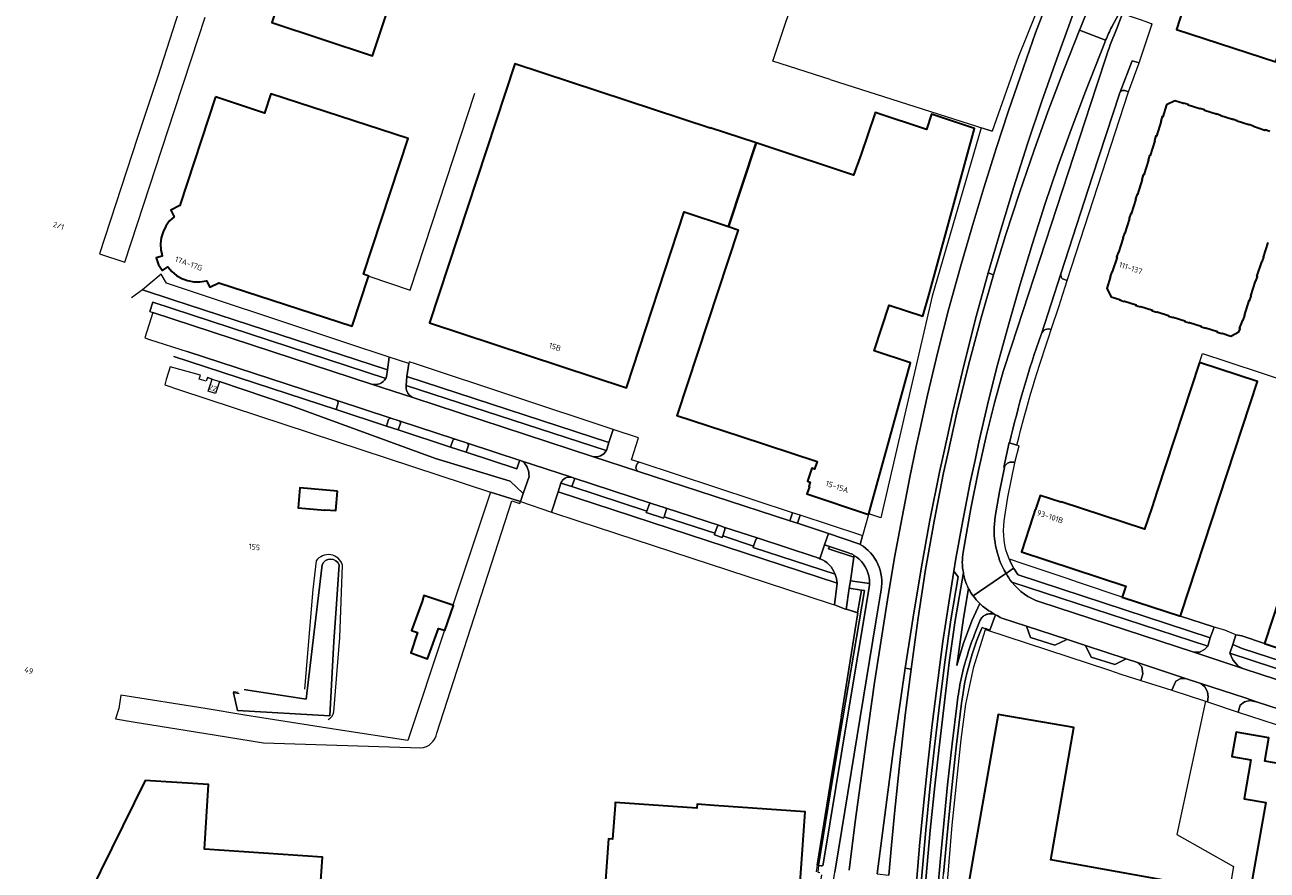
# Model space of a CAD drawing. Extents: x 150256 to 156914, y 461459 to 469481.
# Tile 99 of 256: x 152803 to 153107, y 464185 to 464392. Entities that reach past the tile are written whole.
import ezdxf
from ezdxf.enums import TextEntityAlignment as Align

# ---------------------------------------------------------------- set-up
doc = ezdxf.new("R2010")
doc.units = 0
doc.header["$LTSCALE"] = 0.75
for name, color, linetype, lineweight in [('B-RO-GR-BEPLANTING_CULTUUR_BODEMBEDEKKER-GV', 251, 'CONTINUOUS', 18), ('B-RO-GR-BEPLANTING_CULTUUR_BOSPLANTSOEN-GV', 251, 'CONTINUOUS', 18), ('B-RO-GR-BEPLANTING_CULTUUR_VASTE PLANTENVAK-GV', 251, 'CONTINUOUS', 18), ('B-RO-GR-GROENVOORZIENING-GV', 251, 'CONTINUOUS', 18), ('B-RO-GR-HAAG-GV', 251, 'CONTINUOUS', 13), ('B-RO-IE-TERREINAFSCHEIDING_KUNSTMATIG_HEKWERK-G', 251, 'IE-TERREINAFSCHEIDING-KUNSTMATIG', 18), ('B-RO-OG-BEBOUWING-GV', 6, 'CONTINUOUS', 35), ('B-RO-OG-BEBOUWING-T18', 1, 'CONTINUOUS', 18), ('B-RO-OG-TERREIN_CULTUURSCHEIDING-GV', 251, 'CONTINUOUS', 18), ('B-RO-OG-WATER_SLOOT-GV', 251, 'CONTINUOUS', 18), ('B-RO-VH-VERHARDING_ASFALT-GV', 251, 'CONTINUOUS', 18), ('B-RO-VH-VERHARDING_BETONSTRAATSTEEN-GV', 251, 'CONTINUOUS', 18), ('B-RO-VH-VERHARDING_TEGEL-GV', 251, 'CONTINUOUS', 18)]:
    doc.layers.add(name, color=color, linetype=linetype, lineweight=lineweight)
doc.styles.add('NLCS-ISO-M200-T18', font='NLCS-ISO.ttf', dxfattribs={"height": 360})
doc.linetypes.add('IE-TERREINAFSCHEIDING-KUNSTMATIG', pattern='A,4,[82,NLCS.SHX,S=0.75,R=90,X=0,Y=0],4,-2', length=10)

msp = doc.modelspace()

# ---------------------------------------------------------------- linework, layer by layer
at = {"layer": 'B-RO-GR-BEPLANTING_CULTUUR_BODEMBEDEKKER-GV'}
for points in [[(153093.945, 464244.258), (153093.794, 464244.307), (153085.698, 464246.913), (153071.469, 464251.598), (153060.964, 464255.095), (153057.71, 464256.2), (153047.199, 464259.767), (153043.848, 464260.904), (153043.76, 464260.934)], [(153088.971, 464238.115), (153090.323, 464238.08), (153091.587, 464238.76), (153092.363, 464239.581), (153044.448, 464255.226)], [(153045.951, 464257.015), (153092.997, 464241.593), (153093.945, 464244.258)], [(153051.263, 464250.407), (153088.971, 464238.115)], [(153040.461, 464247.259), (153039.034, 464243.497), (153037.994, 464243.895), (153037.99, 464243.847), (153037.974, 464243.621), (153068.32, 464233.675), (153071.109, 464232.762), (153075.993, 464231.206), (153076.511, 464232.822), (153076.274, 464234.521), (153075.219, 464235.539), (153072.426, 464236.461), (153069.626, 464235.119), (153063.819, 464236.895), (153062.504, 464239.739), (153057.823, 464241.285)], [(153057.823, 464241.285), (153057.703, 464241.156), (153054.93, 464239.818), (153049.034, 464241.697), (153047.995, 464244.463), (153042, 464246.428)], [(153027.595, 464168.808), (153029.85, 464195.753), (153031.996, 464216.752), (153033.149, 464225.365), (153035.154, 464234.524), (153037.974, 464243.621), (153037.99, 464243.847), (153037.144, 464244.129), (153037.019, 464243.854), (153036.432, 464242.463), (153035.775, 464240.769), (153035.268, 464239.347), (153034.708, 464237.623), (153034.366, 464236.463), (153034.126, 464235.587), (153033.508, 464233.178), (153033.215, 464231.938), (153032.886, 464230.378), (153032.49, 464228.178), (153032.255, 464226.6), (153032.134, 464225.649), (153030.838, 464214.883), (153029.739, 464204.985), (153028.738, 464195.05), (153027.71, 464183.839)]]:
    msp.add_lwpolyline(points, dxfattribs=at)
for points in [[(153043.76, 464260.934, 0.0350236), (153044.88, 464258.653)], [(153044.88, 464258.653, 0.0262193), (153045.951, 464257.015)], [(153044.448, 464255.226, 0.1450977), (153051.263, 464250.407)], [(153042, 464246.428, -0.0135531), (153040.461, 464247.259)]]:
    msp.add_lwpolyline(points, format="xyb", dxfattribs=at)
for points in [[(153106.273, 464240.262), (153100.736, 464242.109), (153099.269, 464242.385), (153098.517, 464239.973), (153100.802, 464239.02), (153120.41, 464232.63), (153121.352, 464232.395), (153122.196, 464234.952), (153122.122, 464234.977), (153120.506, 464235.514)], [(153100.95, 464234.144), (153117.453, 464228.735), (153117.553, 464228.86), (153118.542, 464229.075), (153119.821, 464229.646), (153120.586, 464230.244), (153119.165, 464230.871), (153097.819, 464237.823), (153098.489, 464236.192), (153099.794, 464234.714)], [(153091.834, 464226.072), (153092.289, 464225.925), (153092.511, 464227.133), (153092.314, 464228.436), (153091.682, 464229.582), (153090.722, 464230.457), (153086.948, 464231.69), (153085.778, 464231.693), (153084.571, 464231.004), (153083.58, 464228.779)], [(153161.813, 464207.16), (153159.199, 464206.034), (153153.154, 464207.773), (153151.872, 464210.414), (153143.45, 464213.17), (153140.749, 464211.961), (153135.139, 464213.62), (153134.067, 464216.24), (153125.179, 464219.149), (153122.537, 464217.808), (153116.61, 464219.704), (153115.406, 464222.347), (153104.562, 464225.896), (153102.783, 464226.303), (153101.4, 464225.908), (153100.334, 464225.117), (153099.839, 464223.437), (153120.954, 464216.541), (153146.697, 464208.056), (153170.692, 464200.227), (153170.853, 464201.965), (153169.651, 464204.596)]]:
    msp.add_lwpolyline(points, close=True, dxfattribs=at)
at = {"layer": 'B-RO-GR-BEPLANTING_CULTUUR_BOSPLANTSOEN-GV'}
msp.add_lwpolyline([(152841.006, 464302.288), (152916.816, 464277.273), (152924.217, 464274.992), (152924.218, 464274.992), (152924.883, 464276.974), (152921.68, 464279.964), (152903.359, 464285.513), (152867.866, 464298.492), (152850.517, 464304.367), (152850.117, 464303.159), (152849.54, 464301.414), (152847.768, 464302), (152848.347, 464303.746), (152848.751, 464304.964), (152847.565, 464305.366), (152847.26, 464304.414), (152845.546, 464304.962), (152845.851, 464305.915), (152838.47, 464307.931), (152837.501, 464304.832), (152837.138, 464303.564)], close=True, dxfattribs=at)
for points in [[(152916.816, 464277.273), (152907.61, 464249.573), (152907.78, 464249.515), (152905.691, 464243.422), (152905.578, 464243.46), (152896.606, 464216.468), (152879.566, 464219.12), (152856.715, 464222.709), (152847.023, 464224.321), (152847.016, 464224.32), (152826.358, 464227.621), (152825.933, 464224.335), (152825.089, 464221.793), (152829.409, 464221.088), (152849.262, 464217.846), (152855.766, 464216.784), (152861.29, 464215.915), (152899.763, 464214.668)], [(152903.706, 464218.311), (152922.095, 464275.183), (152924.06, 464274.524), (152924.218, 464274.992), (152924.217, 464274.992), (152916.816, 464277.273)]]:
    msp.add_lwpolyline(points, dxfattribs=at)
msp.add_lwpolyline([(152899.763, 464214.668, 0.3487971), (152903.706, 464218.311)], format="xyb", dxfattribs=at)
at = {"layer": 'B-RO-GR-BEPLANTING_CULTUUR_VASTE PLANTENVAK-GV'}
msp.add_lwpolyline([(152831.697, 464326.829), (152839.149, 464324.396), (152891.614, 464307.188), (152892.062, 464310.317), (152881.715, 464313.714), (152876.539, 464315.506), (152837.553, 464328.405), (152836.259, 464330.658)], close=True, dxfattribs=at)
at = {"layer": 'B-RO-GR-GROENVOORZIENING-GV'}
for points in [[(153110.264, 464476.346), (153108.611, 464472.926), (153084.914, 464421.166), (153075.067, 464402.651), (153068.903, 464391.176)], [(153070.099, 464390.773), (153071.539, 464394.478), (153082.517, 464413.704), (153109.622, 464472.933), (153110.809, 464474.573)], [(153067.171, 464387.376), (153062.437, 464375.401), (153058.973, 464366.086), (153055.724, 464357.075), (153052.522, 464347.682), (153049.476, 464338.121), (153046.462, 464328.16), (153043.67, 464318.516), (153040.965, 464308.426), (153038.751, 464299.701), (153036.373, 464289.517), (153035.425, 464285.142), (153034.242, 464279.68), (153032.291, 464269.425), (153030.674, 464260.511), (153030.258, 464257.966), (153031.27, 464256.564), (153029.48, 464246.021), (153028.035, 464235.696), (153026.583, 464223.825), (153025.519, 464214.933), (153024.477, 464205.506), (153023.351, 464194.535), (153022.322, 464182.516)], [(153032.498, 464262.573), (153034.442, 464273.258), (153036.295, 464282.551), (153038.248, 464291.347), (153040.172, 464299.147), (153042.343, 464306.824), (153044.316, 464313.005), (153065.152, 464376.66), (153067.671, 464384.345)], [(153017.132, 464106.73), (153017.668, 464113.716), (153022.562, 464172.43), (153023.418, 464182.422), (153024.446, 464194.432), (153025.571, 464205.389), (153026.612, 464214.807), (153029.126, 464235.553), (153030.567, 464245.853), (153032.57, 464257.648)]]:
    msp.add_lwpolyline(points, dxfattribs=at)
for points in [[(153068.903, 464391.176, 0.0247444), (153067.399, 464387.947)], [(153067.671, 464384.345, -0.0183278), (153070.099, 464390.773)], [(153067.399, 464387.947, 0.0066451), (153067.171, 464387.376)], [(153032.57, 464257.648, -0.0869058), (153032.498, 464262.573)]]:
    msp.add_lwpolyline(points, format="xyb", dxfattribs=at)
at = {"layer": 'B-RO-GR-HAAG-GV'}
for points in [[(153110.264, 464476.346), (153108.611, 464472.926), (153084.914, 464421.166), (153075.067, 464402.651), (153068.903, 464391.176)], [(153070.099, 464390.773), (153071.539, 464394.478), (153082.517, 464413.704), (153109.622, 464472.933), (153110.809, 464474.573)], [(153067.171, 464387.376), (153062.437, 464375.401), (153058.973, 464366.086), (153055.724, 464357.075), (153052.522, 464347.682), (153049.476, 464338.121), (153046.462, 464328.16), (153043.67, 464318.516), (153040.965, 464308.426), (153038.751, 464299.701), (153036.373, 464289.517), (153035.425, 464285.142), (153034.242, 464279.68), (153032.291, 464269.425), (153030.674, 464260.511), (153030.258, 464257.966), (153031.27, 464256.564), (153029.48, 464246.021), (153028.035, 464235.696), (153026.583, 464223.825), (153025.519, 464214.933), (153024.477, 464205.506), (153023.351, 464194.535), (153022.322, 464182.516)], [(153032.498, 464262.573), (153034.442, 464273.258), (153036.295, 464282.551), (153038.248, 464291.347), (153040.172, 464299.147), (153042.343, 464306.824), (153044.316, 464313.005), (153065.152, 464376.66), (153067.671, 464384.345)], [(153017.132, 464106.73), (153017.668, 464113.716), (153022.562, 464172.43), (153023.418, 464182.422), (153024.446, 464194.432), (153025.571, 464205.389), (153026.612, 464214.807), (153029.126, 464235.553), (153030.567, 464245.853), (153032.57, 464257.648)]]:
    msp.add_lwpolyline(points, dxfattribs=at)
for points in [[(153068.903, 464391.176, 0.0247444), (153067.399, 464387.947)], [(153067.671, 464384.345, -0.0183278), (153070.099, 464390.773)], [(153067.399, 464387.947, 0.0066451), (153067.171, 464387.376)], [(153032.57, 464257.648, -0.0869058), (153032.498, 464262.573)]]:
    msp.add_lwpolyline(points, format="xyb", dxfattribs=at)
at = {"layer": 'B-RO-IE-TERREINAFSCHEIDING_KUNSTMATIG_HEKWERK-G'}
for points in [[(152985.968, 464382.813), (152992.774, 464403.357), (152992.478, 464403.46)], [(153000, 464378.318), (152985.968, 464382.813)], [(153000, 464378.318), (153039.626, 464365.626)], [(152887.046, 464330.191), (152897.212, 464326.701), (152913.045, 464374.916)], [(153090.331, 464309.055), (153091.061, 464311.249)], [(153091.061, 464311.249), (153097.093, 464309.25)], [(153097.093, 464309.25), (153106.182, 464306.238)], [(153106.182, 464306.238), (153138.33, 464295.585)], [(152841.006, 464302.288), (152916.816, 464277.273)], [(152916.816, 464277.273), (152924.217, 464274.992)], [(152924.218, 464274.992), (152931.808, 464272.398)], [(152938.252, 464270.224), (152984.333, 464255.168)], [(152984.333, 464255.168), (153000, 464250.011)], [(153000, 464250.011), (153001.023, 464249.665)], [(153003.864, 464248.59), (153001.023, 464249.665)], [(153002.671, 464222.19), (153006.772, 464247.752), (153004.009, 464248.613), (153003.864, 464248.59)], [(153085.698, 464246.913), (153093.794, 464244.307)], [(153037.974, 464243.621), (153068.32, 464233.675)], [(153099.269, 464242.385), (153100.736, 464242.109), (153106.273, 464240.262)], [(153068.32, 464233.675), (153071.109, 464232.762)], [(153071.109, 464232.762), (153075.993, 464231.206)], [(153091.834, 464226.072), (153084.791, 464193.489), (153098.687, 464185.634), (153082.584, 464090.38)], [(153000, 464205.689), (153002.637, 464221.981)], [(152996.809, 464185.989), (153000, 464205.689)], [(152996.809, 464185.989), (152996.526, 464184.309)]]:
    msp.add_lwpolyline(points, dxfattribs=at)
at = {"layer": 'B-RO-OG-BEBOUWING-GV'}
for points in [[(153109.198, 464451.469), (153092.765, 464415.355), (153084.699, 464390.522), (153109.004, 464382.594), (153112.086, 464392.111), (153145.535, 464381.216), (153162.718, 464434.064)], [(152864.683, 464409.699), (152866.913, 464408.959), (152868.697, 464408.368), (152867.18, 464403.793), (152863.353, 464392.25), (152888.008, 464384.076), (152902.923, 464428.812), (152874.247, 464438.373), (152872.848, 464434.153), (152868.321, 464435.657), (152867.044, 464427.071), (152870.106, 464426.056)], [(152975.075, 464342.33), (152981.865, 464362.817), (152970.613, 464366.474), (152970.581, 464366.378), (152922.772, 464382.132), (152901.888, 464318.754), (152950.145, 464302.853), (152964.209, 464345.907)], [(152849.54, 464374.025), (152840.797, 464347.435), (152838.599, 464346.304), (152839.406, 464344.712), (152838.251, 464343.585), (152837.365, 464342.362), (152836.705, 464341.01), (152836.28, 464339.562), (152836.101, 464338.057), (152836.181, 464336.546), (152836.387, 464335.635), (152836.512, 464335.084), (152835.038, 464334.606), (152835.569, 464332.933), (152836.592, 464331.533), (152837.864, 464332.445), (152838.85, 464331.304), (152840.018, 464330.35), (152841.326, 464329.595), (152842.739, 464329.08), (152844.225, 464328.808), (152845.735, 464328.794), (152847.314, 464329.049), (152848.148, 464327.457), (152850.342, 464328.555), (152883.016, 464317.906), (152886.915, 464329.791), (152887.046, 464330.191), (152885.742, 464330.61), (152896.664, 464363.865), (152863.071, 464374.808), (152861.519, 464370.086)], [(152977.99, 464290.954), (152996.773, 464284.765), (152996.172, 464282.934), (152995.45, 464283.171), (152994.393, 464279.95), (152995.115, 464279.713), (152994.762, 464278.644), (152994.888, 464278.603), (152994.293, 464276.873), (153009.346, 464271.789), (153009.4, 464271.985), (153009.892, 464273.763), (153013.896, 464288.228), (153019.623, 464308.923), (153010.732, 464311.87), (153014.436, 464323.059), (153022.679, 464320.327), (153024.201, 464325.785), (153035.289, 464366.299), (153024.777, 464369.778), (153023.529, 464366.053), (153010.995, 464370.184), (153010.911, 464369.927), (153009.18, 464364.819), (153007.557, 464360.035), (153005.719, 464354.846), (152984.342, 464362.012), (152981.865, 464362.817), (152975.075, 464342.33), (152977.496, 464341.533), (152962.5, 464296.201), (152962.457, 464296.073)], [(153085.698, 464246.913), (153085.893, 464247.505), (153104.55, 464304.377), (153090.331, 464309.055), (153079.988, 464277.486), (153078.695, 464273.482), (153076.93, 464268.18), (153056.483, 464274.893), (153056.447, 464274.812), (153051.399, 464276.424), (153050.252, 464273.012), (153050.167, 464273.029), (153049.637, 464271.453), (153046.765, 464262.687), (153072.347, 464254.291), (153071.469, 464251.598)], [(153106.429, 464240.737), (153106.273, 464240.262), (153120.506, 464235.514), (153139.396, 464292.96), (153125.142, 464297.639)], [(152879.402, 464277.529), (152870.226, 464278.335), (152869.794, 464273.425), (152876.278, 464272.855), (152876.29, 464272.989), (152878.982, 464272.753)], [(152907.61, 464249.573), (152900.539, 464251.998), (152900.125, 464250.504), (152897.556, 464243.424), (152898.988, 464242.937), (152897.339, 464237.91), (152901.42, 464236.45), (152904.151, 464243.936), (152905.578, 464243.46), (152905.691, 464243.422), (152907.78, 464249.515)], [(152912.641, 464164.851), (152913.159, 464172.622), (152874.835, 464175.311), (152875.721, 464187.94), (152846.821, 464189.879), (152847.823, 464205.701), (152832.362, 464206.68), (152818.711, 464179.016), (152823.292, 464178.704), (152818.263, 464104.661), (152818.261, 464104.633), (152908.225, 464098.625)], [(152947.321, 464200.612), (152946.717, 464192.363), (152945.732, 464192.424), (152940.695, 464122.211), (152945.737, 464121.813), (152945.434, 464116.946), (152965.282, 464115.483), (152965.182, 464113.929), (152979.106, 464112.945), (152980.585, 464112.841), (152981.041, 464119.334), (152982.547, 464119.227), (152984.674, 464149.152), (152988.166, 464148.903), (152989.938, 464173.831), (152992.042, 464173.681), (152993.844, 464199.027), (152971.599, 464200.608), (152967.411, 464200.906), (152967.334, 464199.921), (152947.373, 464201.323)]]:
    msp.add_lwpolyline(points, close=True, dxfattribs=at)
for points in [[(153107.561, 464365.597), (153106.424, 464365.968), (153106.387, 464365.854), (153103.544, 464366.794), (153103.581, 464366.908), (153102.437, 464367.278), (153102.4, 464367.164), (153099.558, 464368.1), (153099.595, 464368.214), (153098.45, 464368.589), (153098.413, 464368.475), (153095.56, 464369.413), (153095.597, 464369.527), (153094.459, 464369.894), (153094.422, 464369.78), (153091.564, 464370.723), (153091.601, 464370.837), (153090.454, 464371.209), (153090.417, 464371.095), (153087.579, 464372.031), (153087.616, 464372.145), (153086.48, 464372.508), (153086.448, 464372.415), (153084.328, 464373.097), (153082.307, 464372.074), (153081.358, 464369.2), (153081.259, 464369.229), (153080.89, 464368.102), (153081.004, 464368.064), (153079.825, 464364.453), (153079.711, 464364.49), (153079.337, 464363.345), (153079.452, 464363.308), (153078.281, 464359.692), (153078.167, 464359.73), (153077.789, 464358.583), (153077.903, 464358.545), (153076.727, 464354.939), (153076.613, 464354.977), (153076.235, 464353.835), (153076.349, 464353.797), (153075.189, 464350.184), (153075.075, 464350.222), (153074.69, 464349.08), (153074.804, 464349.042), (153073.632, 464345.424), (153073.518, 464345.462), (153073.141, 464344.325), (153073.255, 464344.287), (153072.086, 464340.677), (153071.972, 464340.715), (153071.598, 464339.575), (153071.712, 464339.537), (153070.544, 464335.931), (153070.43, 464335.968), (153070.065, 464334.832), (153070.18, 464334.795), (153068.997, 464331.182), (153068.896, 464331.215), (153068.53, 464330.075), (153068.623, 464330.041), (153067.709, 464327.153), (153068.736, 464325.132), (153070.843, 464324.428), (153070.81, 464324.335), (153071.961, 464323.954), (153071.998, 464324.068), (153074.843, 464323.122), (153074.806, 464323.008), (153075.948, 464322.634), (153075.985, 464322.748), (153078.824, 464321.809), (153078.787, 464321.695), (153079.926, 464321.327), (153079.963, 464321.441), (153082.79, 464320.506), (153082.753, 464320.392), (153083.895, 464320.021), (153083.932, 464320.135), (153086.778, 464319.199), (153086.74, 464319.085), (153087.882, 464318.707), (153087.92, 464318.821), (153090.771, 464317.885), (153090.734, 464317.771), (153091.88, 464317.396), (153091.917, 464317.511), (153094.749, 464316.578), (153094.712, 464316.464), (153095.862, 464316.087), (153095.9, 464316.201), (153098.012, 464315.505), (153100.027, 464316.533), (153100.278, 464317.269), (153100.164, 464317.307), (153100.968, 464319.42), (153101.082, 464319.382), (153101.457, 464320.516), (153101.343, 464320.554), (153102.521, 464324.163), (153102.635, 464324.126), (153103.01, 464325.273), (153102.896, 464325.31), (153104.064, 464328.93), (153104.178, 464328.893), (153104.546, 464330.039), (153104.432, 464330.077), (153105.623, 464333.678), (153105.737, 464333.64), (153106.103, 464334.785), (153105.989, 464334.822), (153107.156, 464338.437)], [(153077.259, 464096.497), (153078.301, 464102.423), (153077.647, 464102.576), (153077.893, 464104.455), (153079.882, 464104.137), (153090.853, 464166.017), (153091.309, 464168.587), (153082.575, 464170.134), (153082.119, 464167.565), (153081.102, 464161.823), (153079.103, 464162.175), (153082.496, 464182.098), (153053.955, 464187.237), (153059.599, 464219.637), (153041.068, 464222.865), (153035.225, 464189.32), (153031.509, 464167.988), (153037.514, 464166.954), (153035.646, 464156.297), (153035.099, 464156.51), (153030.941, 464133.309), (153031.616, 464133.219), (153031.4, 464131.633), (153030.451, 464131.762)], [(153155.732, 464109.26), (153171.139, 464196.776), (153171.689, 464199.902), (153171.693, 464199.923), (153171.545, 464199.949), (153118.595, 464209.271), (153106.332, 464211.43), (153107.325, 464217.128), (153099.3, 464218.527), (153098.266, 464212.593), (153102.926, 464211.781), (153101.314, 464202.196), (153106.565, 464201.281), (153096.664, 464145.041)]]:
    msp.add_lwpolyline(points, dxfattribs=at)
at = {"layer": 'B-RO-OG-TERREIN_CULTUURSCHEIDING-GV'}
for points in [[(153083.943, 464481.876), (153085.334, 464481.5), (153083.953, 464477.222), (153082.417, 464472.884), (153081.065, 464473.344), (153073.259, 464450.538), (153066.64, 464434.842), (153062.208, 464424.11), (153046.069, 464383.904), (153039.626, 464365.626), (153036.96, 464366.48), (153024.899, 464325.252), (153012.355, 464271.021), (153009.4, 464271.985), (153009.346, 464271.789), (153007.913, 464266.612), (153007.321, 464264.474)], [(153004.662, 464184.717), (153006.133, 464196.541), (153009.425, 464220.828), (153010.849, 464230.701), (153014.04, 464250.932), (153015.756, 464261.291), (153017.581, 464271.134), (153019.466, 464280.915), (153021.053, 464288.457), (153021.731, 464291.68), (153023.785, 464300.985), (153026.328, 464311.607), (153028.955, 464321.899), (153031.84, 464332.405), (153034.614, 464342.003), (153037.574, 464351.82), (153040.665, 464361.619), (153043.546, 464370.396), (153046.531, 464379.131), (153050.243, 464389.718), (153051.835, 464393.939)], [(152891.2, 464305.101), (152834.223, 464323.821), (152833.458, 464321.513), (152834.22, 464321.263)], [(152834.22, 464321.263), (152887.76, 464303.738)], [(152839.367, 464310.504), (152879.058, 464297.489), (152879.547, 464299.173)], [(152923.831, 464284.664), (152923.309, 464282.96), (152910.882, 464287.047), (152907.082, 464288.272), (152894.264, 464292.496), (152891.409, 464293.439), (152879.058, 464297.489), (152839.367, 464310.504)], [(152879.31, 464299.69), (152842.6, 464311.68)], [(152847.565, 464305.366), (152848.751, 464304.964), (152850.517, 464304.367), (152867.866, 464298.492), (152903.359, 464285.513), (152921.68, 464279.964), (152924.883, 464276.974), (152926.276, 464281.132)], [(152896.196, 464303.421), (152896.23, 464302.59)], [(152945.18, 464287.453), (152896.196, 464303.421)], [(152898.106, 464300.358), (152941.854, 464286.036)], [(152891.926, 464295.105), (152891.409, 464293.439)], [(152894.497, 464294.74), (152892.5, 464295.381)], [(152891.409, 464293.439), (152894.264, 464292.496), (152894.791, 464294.163)], [(152907.612, 464289.949), (152907.082, 464288.272), (152910.882, 464287.047), (152911.447, 464288.755)], [(152911.219, 464289.259), (152908.168, 464290.261)], [(152952.602, 464283.948), (152952.48, 464283.56)], [(152953.11, 464282.333), (152990.114, 464270.282)], [(152990.114, 464270.282), (152990.77, 464272.252), (152953.257, 464284.604)], [(152934.102, 464279.485), (152936.782, 464278.629), (152937.355, 464280.217)], [(152937.08, 464280.798), (152936.674, 464280.93)], [(152955.666, 464274.261), (152955.103, 464272.662), (152954.973, 464272.294), (152959.194, 464270.894), (152959.324, 464271.266), (152959.879, 464272.855)], [(152959.592, 464273.438), (152956.228, 464274.542)], [(152992.628, 464271.621), (152991.976, 464269.668), (152999.543, 464267.19), (153006.982, 464264.665)], [(153007.321, 464264.474), (153007.913, 464266.612), (153007.499, 464266.748), (152992.628, 464271.621)], [(152971.782, 464267.228), (152971.654, 464266.84), (152973.573, 464266.211), (152973.691, 464266.573), (152974.191, 464268.122)], [(152972.292, 464268.78), (152971.782, 464267.228)], [(152973.927, 464268.727), (152972.863, 464269.084)], [(152981.777, 464265.689), (152981.244, 464264.092), (152981.137, 464263.769), (153001.165, 464257.197)], [(152996.209, 464261.446), (152982.344, 464265.982)], [(153030.258, 464257.966), (153028.982, 464250.167), (153027.572, 464240.712), (153024.971, 464220.426), (153023.771, 464210.031), (153022.778, 464200.59), (153021.836, 464190.656), (153021.164, 464182.699), (153018.471, 464150.785), (153015.417, 464113.778), (153014.589, 464102.971)], [(153016.384, 464106.786), (153019.15, 464144.916), (153021.466, 464172.523), (153022.322, 464182.516), (153023.351, 464194.535), (153024.477, 464205.506), (153025.519, 464214.933), (153026.583, 464223.825), (153028.035, 464235.696), (153029.48, 464246.021), (153031.27, 464256.564), (153030.258, 464257.966)], [(153012.452, 464253.29), (153012.321, 464252.4), (153011.17, 464245.499), (153001.301, 464185.236), (153001.138, 464184.239)]]:
    msp.add_lwpolyline(points, dxfattribs=at)
for points in [[(153038.649, 464330.932), (153039.984, 464330.48), (153042.918, 464340.079), (153046.285, 464350.549), (153049.874, 464360.993), (153053.26, 464370.401), (153057.186, 464380.691), (153060.994, 464390.41), (153061.206, 464390.95), (153065.348, 464401.173), (153074.525, 464427.989), (153073.192, 464428.545), (153071.493, 464424.45), (153063.219, 464404.017), (153059.226, 464393.738), (153058.377, 464391.417), (153055.436, 464383.379), (153051.799, 464372.98), (153048.307, 464362.53), (153044.962, 464352.026), (153041.737, 464341.514)], [(152896.849, 464308.745), (152896.39, 464305.56), (152945.85, 464289.473), (152946.869, 464292.606), (152898.486, 464308.657), (152896.911, 464309.18)], [(153001.023, 464249.665), (153001.667, 464254.99), (152933.407, 464277.319), (152931.808, 464272.398), (152938.252, 464270.224), (152984.333, 464255.168), (153000, 464250.011)], [(153006.706, 464247.773), (153006.772, 464247.752), (153002.671, 464222.19), (153002.637, 464221.981), (153000, 464205.689), (152996.809, 464185.989), (152997.132, 464185.91), (152997.133, 464185.917), (153000, 464203.446), (153003.045, 464222.066), (153008.401, 464253.219), (153007.682, 464253.319)], [(153003.864, 464248.59), (153004.009, 464248.613), (153006.706, 464247.773), (153007.682, 464253.319), (153004.665, 464253.738)]]:
    msp.add_lwpolyline(points, close=True, dxfattribs=at)
for points in [[(152887.76, 464303.738, 0.3438228), (152891.2, 464305.101)], [(152896.23, 464302.59, 0.2799069), (152898.106, 464300.358)], [(152879.547, 464299.173, 0.3815523), (152879.31, 464299.69)], [(152892.5, 464295.381, 0.4002941), (152891.926, 464295.105)], [(152894.791, 464294.163, 0.3943256), (152894.497, 464294.74)], [(152908.168, 464290.261, 0.4128525), (152907.612, 464289.949)], [(152911.447, 464288.755, 0.3689412), (152911.219, 464289.259)], [(152941.854, 464286.036, 0.3532128), (152945.18, 464287.453)], [(152924.342, 464284.98, 0.4296127), (152923.831, 464284.664)], [(152925.069, 464284.514, 0.0963678), (152924.342, 464284.98)], [(152926.276, 464281.132, 0.1942192), (152925.069, 464284.514)], [(152952.48, 464283.56, 0.4095419), (152953.11, 464282.333)], [(152953.257, 464284.604, 0.2311208), (152952.602, 464283.948)], [(152936.674, 464280.93, 0.3885369), (152934.102, 464279.485)], [(152937.355, 464280.217, 0.4071348), (152937.08, 464280.798)], [(152956.228, 464274.542, 0.4071176), (152955.666, 464274.261)], [(152959.879, 464272.855, 0.413624), (152959.592, 464273.438)], [(152972.863, 464269.084, 0.4128408), (152972.292, 464268.78)], [(152974.191, 464268.122, 0.4103915), (152973.927, 464268.727)], [(152982.344, 464265.982, 0.4141476), (152981.777, 464265.689)], [(153006.982, 464264.665, -0.0105019), (153007.321, 464264.474)], [(153007.321, 464264.474, -0.3144152), (153012.452, 464253.29)], [(152997.485, 464260.996, 0.0280421), (152996.209, 464261.446)], [(153001.165, 464257.197, 0.2170059), (152997.485, 464260.996)]]:
    msp.add_lwpolyline(points, format="xyb", dxfattribs=at)
at = {"layer": 'B-RO-OG-WATER_SLOOT-GV'}
for points in [[(152880.664, 464259.405, 0.6183612), (152874.17, 464260.463)], [(152875.629, 464259.525, -0.6576723), (152879.824, 464259.47)], [(152879.824, 464259.47, 0.6576723), (152875.629, 464259.525)], [(152877.123, 464221.606, 0.213819), (152878.551, 464223.484)]]:
    msp.add_lwpolyline(points, format="xyb", dxfattribs=at)
for points in [[(152879.824, 464259.47), (152879.141, 464249.951), (152878.549, 464240.751), (152877.566, 464222.508), (152854.959, 464223.857), (152853.985, 464228.168), (152854.041, 464228.477), (152855.094, 464228.286)], [(152855.336, 464227.923), (152853.985, 464228.168), (152854.959, 464223.857), (152877.566, 464222.508), (152878.549, 464240.751), (152879.141, 464249.951), (152879.824, 464259.47)], [(152875.629, 464259.525), (152874.525, 464249.919), (152871.773, 464226.631), (152856.997, 464228.853), (152856.55, 464228.865)], [(152856.997, 464228.853), (152871.773, 464226.631), (152874.525, 464249.919), (152875.629, 464259.525)], [(152874.17, 464260.463), (152873.341, 464253.417), (152871.303, 464229.067)], [(152878.551, 464223.484), (152879.951, 464241.731), (152880.664, 464259.405)]]:
    msp.add_lwpolyline(points, dxfattribs=at)
at = {"layer": 'B-RO-VH-VERHARDING_ASFALT-GV'}
for points in [[(153058.377, 464391.417), (153059.226, 464393.738), (153063.219, 464404.017), (153071.493, 464424.45), (153073.192, 464428.545), (153079.613, 464443.849), (153089.494, 464466.849), (153096.252, 464482.321), (153089.151, 464485.422)], [(153068.903, 464391.176), (153075.067, 464402.651), (153084.914, 464421.166), (153108.611, 464472.926), (153110.264, 464476.346), (153098.689, 464482.713), (153098.129, 464481.485), (153077.07, 464435.276), (153076.693, 464434.323), (153074.525, 464427.989), (153065.348, 464401.173), (153061.206, 464390.95), (153060.994, 464390.41), (153067.399, 464387.947)], [(152840.614, 464395.031), (152835.319, 464378.803), (152830.474, 464364.071), (152821.175, 464335.597), (152827.384, 464333.575), (152839.484, 464370.673), (152843.645, 464383.374), (152846.991, 464393.584)], [(153051.835, 464393.939), (153050.243, 464389.718), (153046.531, 464379.131), (153043.546, 464370.396), (153040.665, 464361.619), (153037.574, 464351.82), (153034.614, 464342.003), (153031.84, 464332.405), (153028.955, 464321.899), (153026.328, 464311.607), (153023.785, 464300.985), (153021.731, 464291.68), (153021.053, 464288.457), (153019.466, 464280.915), (153017.581, 464271.134), (153015.756, 464261.291), (153014.04, 464250.932), (153010.849, 464230.701), (153009.425, 464220.828), (153006.133, 464196.541), (153004.662, 464184.717)], [(153070.838, 464375.016), (153073.913, 464382.897), (153075.632, 464382.343), (153078.743, 464391.949), (153078.533, 464391.968), (153077.53, 464392.341), (153075.659, 464392.965), (153073.472, 464393.752), (153071.539, 464394.478), (153070.099, 464390.773)], [(153011.508, 464183.879), (153012.827, 464194.459), (153015.49, 464214.462), (153018.367, 464234.188), (153020.297, 464246.678), (153022.25, 464258.536), (153024.393, 464270.415), (153026.736, 464282.141), (153027.778, 464286.904), (153029.968, 464296.92), (153032.731, 464308.608), (153035.697, 464320.288), (153038.649, 464330.932), (153041.737, 464341.514), (153044.962, 464352.026), (153048.307, 464362.53), (153051.799, 464372.98), (153055.436, 464383.379), (153058.377, 464391.417)], [(153067.399, 464387.947), (153060.994, 464390.41), (153057.186, 464380.691), (153053.26, 464370.401), (153049.874, 464360.993), (153046.285, 464350.549), (153042.918, 464340.079), (153039.984, 464330.48), (153036.924, 464319.92), (153033.791, 464308.341), (153030.967, 464296.677), (153028.77, 464286.674), (153027.749, 464282.022), (153025.429, 464270.209), (153023.327, 464258.344), (153021.484, 464246.518), (153019.764, 464233.975), (153018.343, 464222.716), (153016.998, 464211.06), (153015.771, 464199.39), (153014.98, 464190.88), (153014.349, 464183.531)], [(153021.164, 464182.699), (153021.836, 464190.656), (153022.778, 464200.59), (153023.771, 464210.031), (153024.971, 464220.426), (153027.572, 464240.712), (153028.982, 464250.167), (153030.258, 464257.966), (153030.674, 464260.511), (153032.291, 464269.425), (153034.242, 464279.68), (153035.425, 464285.142), (153036.373, 464289.517), (153038.751, 464299.701), (153040.965, 464308.426), (153043.67, 464318.516), (153046.462, 464328.16), (153049.476, 464338.121), (153052.522, 464347.682), (153055.724, 464357.075), (153058.973, 464366.086), (153062.437, 464375.401), (153067.171, 464387.376)], [(153067.671, 464384.345), (153065.152, 464376.66), (153044.316, 464313.005), (153042.343, 464306.824), (153040.172, 464299.147), (153038.248, 464291.347), (153036.295, 464282.551), (153034.442, 464273.258), (153032.498, 464262.573)], [(153051.611, 464315.852), (153051.678, 464316.06), (153056.442, 464330.726), (153064.202, 464354.646), (153070.767, 464374.819), (153070.799, 464374.917)], [(152999.543, 464267.19), (152991.976, 464269.668), (152990.114, 464270.282), (152953.11, 464282.333), (152941.854, 464286.036), (152898.106, 464300.358), (152887.76, 464303.738), (152834.22, 464321.263), (152832.223, 464315.072), (152833.429, 464314.628), (152842.6, 464311.68), (152879.31, 464299.69), (152892.5, 464295.381), (152894.497, 464294.74), (152908.168, 464290.261), (152911.219, 464289.259), (152924.342, 464284.98), (152936.674, 464280.93), (152937.08, 464280.798), (152956.228, 464274.542), (152959.592, 464273.438), (152972.863, 464269.084), (152973.927, 464268.727), (152982.344, 464265.982), (152996.209, 464261.446)], [(153042.619, 464283.343), (153042.504, 464283.383), (153043.801, 464289.404), (153043.897, 464289.374)], [(153040.378, 464271.31), (153041.397, 464277.345), (153042.619, 464283.343)], [(152997.485, 464260.996), (152998.605, 464264.368), (152999.543, 464267.19)], [(153035.014, 464251.862), (153042.966, 464257.329), (153043.01, 464257.36)], [(153043.01, 464257.36), (153042.966, 464257.329), (153035.014, 464251.862)], [(153033.775, 464253.816), (153033.806, 464253.756)], [(153036.532, 464250.102), (153036.624, 464250.014)], [(153239.79, 464181.648), (153241.821, 464187.986), (153236.317, 464189.78), (153221.591, 464194.58), (153218.887, 464195.502), (153212.637, 464197.636), (153202.725, 464200.829), (153178.058, 464208.915), (153178.054, 464208.911), (153176.356, 464209.454), (153175.871, 464209.709), (153172.606, 464210.654), (153167.099, 464212.338), (153163.237, 464213.693), (153161.718, 464214.225), (153160.998, 464214.461), (153139.871, 464221.34), (153136.686, 464222.365), (153136.21, 464222.587), (153117.453, 464228.735), (153100.95, 464234.144), (153088.971, 464238.115), (153051.263, 464250.407)], [(153040.254, 464247.381), (153040.461, 464247.259)], [(153042, 464246.428), (153047.995, 464244.463), (153057.823, 464241.285), (153062.504, 464239.739), (153072.426, 464236.461), (153075.219, 464235.539), (153086.948, 464231.69), (153090.722, 464230.457), (153101.503, 464226.897), (153104.562, 464225.896), (153115.406, 464222.347), (153125.179, 464219.149), (153134.067, 464216.24), (153143.45, 464213.17), (153151.872, 464210.414)]]:
    msp.add_lwpolyline(points, dxfattribs=at)
for points in [[(153067.399, 464387.947, -0.0247444), (153068.903, 464391.176)], [(153070.099, 464390.773, 0.0183278), (153067.671, 464384.345)], [(153067.171, 464387.376, -0.0066451), (153067.399, 464387.947)], [(153070.799, 464374.917, -0.0296768), (153070.838, 464375.016)], [(153043.897, 464289.374, -0.0287786), (153051.611, 464315.852)], [(153043.01, 464257.36, -0.1741873), (153040.378, 464271.31)], [(152996.209, 464261.446, -0.0280421), (152997.485, 464260.996)], [(153032.498, 464262.573, 0.0869058), (153032.57, 464257.648)], [(153032.57, 464257.648, 0.0884207), (153033.775, 464253.816)], [(153044.448, 464255.226, -0.0301803), (153043.01, 464257.36)], [(153051.263, 464250.407, -0.1450977), (153044.448, 464255.226)], [(153033.806, 464253.756, 0.0292833), (153034.348, 464252.817)], [(153034.348, 464252.817, 0.0166762), (153035.014, 464251.862)], [(153035.014, 464251.862, 0.0348128), (153036.532, 464250.102)], [(153036.624, 464250.014, 0.0221095), (153037.49, 464249.207)], [(153037.49, 464249.207, 0.026958), (153040.254, 464247.381)], [(153040.461, 464247.259, 0.0135531), (153042, 464246.428)]]:
    msp.add_lwpolyline(points, format="xyb", dxfattribs=at)
msp.add_lwpolyline([(153075.632, 464382.343), (153073.913, 464382.897), (153070.838, 464375.016), (153070.879, 464375.099), (153070.927, 464375.177), (153070.982, 464375.251), (153071.043, 464375.32), (153071.11, 464375.384), (153071.182, 464375.442), (153071.259, 464375.493), (153071.34, 464375.537), (153071.424, 464375.574), (153071.512, 464375.604), (153071.601, 464375.626), (153071.692, 464375.64), (153071.785, 464375.646), (153071.877, 464375.644), (153071.968, 464375.635), (153072.059, 464375.617), (153072.366, 464375.541), (153072.998, 464375.311)], close=True, dxfattribs=at)
at = {"layer": 'B-RO-VH-VERHARDING_BETONSTRAATSTEEN-GV'}
for points in [[(153027.778, 464286.904), (153026.736, 464282.141), (153024.393, 464270.415), (153022.25, 464258.536), (153020.297, 464246.678), (153018.367, 464234.188), (153019.764, 464233.975), (153021.484, 464246.518), (153023.327, 464258.344), (153025.429, 464270.209), (153027.749, 464282.022), (153028.77, 464286.674), (153030.967, 464296.677), (153033.791, 464308.341), (153036.924, 464319.92), (153039.984, 464330.48), (153038.649, 464330.932), (153035.697, 464320.288), (153032.731, 464308.608), (153029.968, 464296.92)], [(153045.207, 464284.507), (153046.193, 464288.624), (153045.666, 464288.798), (153043.897, 464289.374), (153043.801, 464289.404), (153042.504, 464283.383), (153042.619, 464283.343), (153042.675, 464283.492), (153042.743, 464283.636), (153042.823, 464283.774), (153042.914, 464283.905), (153043.016, 464284.027), (153043.127, 464284.141), (153043.248, 464284.245), (153043.377, 464284.339), (153043.513, 464284.421), (153043.656, 464284.492), (153043.804, 464284.551), (153043.957, 464284.597), (153044.113, 464284.63), (153044.271, 464284.65), (153044.43, 464284.657), (153044.589, 464284.651), (153044.747, 464284.631), (153044.903, 464284.598)], [(153047.995, 464244.463), (153049.034, 464241.697), (153054.93, 464239.818), (153057.703, 464241.156), (153057.823, 464241.285)], [(153092.363, 464239.581), (153091.587, 464238.76), (153090.323, 464238.08), (153088.971, 464238.115), (153100.95, 464234.144), (153099.794, 464234.714), (153098.489, 464236.192), (153097.819, 464237.823), (153098.517, 464239.973), (153099.269, 464242.385), (153096.592, 464243.48), (153093.945, 464244.258), (153092.997, 464241.593)], [(153062.504, 464239.739), (153063.819, 464236.895), (153069.626, 464235.119), (153072.426, 464236.461)], [(153011.508, 464183.879), (153014.349, 464183.531), (153014.98, 464190.88), (153015.771, 464199.39), (153016.998, 464211.06), (153018.343, 464222.716), (153019.764, 464233.975), (153018.367, 464234.188), (153015.49, 464214.462), (153012.827, 464194.459)], [(153083.58, 464228.779), (153084.571, 464231.004), (153085.778, 464231.693), (153086.948, 464231.69), (153075.219, 464235.539), (153076.274, 464234.521), (153076.511, 464232.822), (153075.993, 464231.206)], [(153092.289, 464225.925), (153099.839, 464223.437), (153100.334, 464225.117), (153101.4, 464225.908), (153102.783, 464226.303), (153104.562, 464225.896), (153101.503, 464226.897), (153090.722, 464230.457), (153091.682, 464229.582), (153092.314, 464228.436), (153092.511, 464227.133)]]:
    msp.add_lwpolyline(points, close=True, dxfattribs=at)
for points in [[(153056.442, 464330.726), (153051.678, 464316.06)], [(153054.073, 464317.088), (153054.084, 464317.121), (153056.017, 464322.903), (153056.459, 464324.227), (153057.983, 464329.07)], [(153057.983, 464329.07), (153056.874, 464329.499)], [(152896.23, 464302.59), (152896.196, 464303.421), (152896.39, 464305.56), (152896.849, 464308.745), (152892.062, 464310.317), (152891.614, 464307.188), (152891.432, 464305.593)], [(152887.76, 464303.738), (152898.106, 464300.358)], [(152879.547, 464299.173), (152879.058, 464297.489)], [(152879.058, 464297.489), (152891.409, 464293.439), (152891.926, 464295.105)], [(152892.5, 464295.381), (152879.31, 464299.69)], [(152908.168, 464290.261), (152894.497, 464294.74)], [(152894.791, 464294.163), (152894.264, 464292.496), (152907.082, 464288.272)], [(152953.257, 464284.604), (152951.357, 464285.229), (152953.038, 464290.56), (152946.869, 464292.606), (152945.85, 464289.473), (152945.408, 464288.015)], [(152907.082, 464288.272), (152907.612, 464289.949)], [(152911.447, 464288.755), (152910.882, 464287.047), (152923.309, 464282.96), (152923.831, 464284.664)], [(152924.342, 464284.98), (152911.219, 464289.259)], [(152941.854, 464286.036), (152953.11, 464282.333)], [(152936.674, 464280.93), (152924.342, 464284.98)], [(152952.48, 464283.56), (152952.602, 464283.948)], [(152926.276, 464281.132), (152924.883, 464276.974), (152924.218, 464274.992), (152931.808, 464272.398), (152933.407, 464277.319), (152934.102, 464279.485)], [(152937.355, 464280.217), (152936.782, 464278.629), (152955.103, 464272.662)], [(152956.228, 464274.542), (152937.08, 464280.798)], [(152955.103, 464272.662), (152955.666, 464274.261)], [(152972.863, 464269.084), (152959.592, 464273.438)], [(152959.879, 464272.855), (152959.324, 464271.266), (152971.782, 464267.228), (152972.292, 464268.78)], [(152974.191, 464268.122), (152973.691, 464266.573)], [(152982.344, 464265.982), (152973.927, 464268.727)], [(152973.691, 464266.573), (152981.244, 464264.092), (152981.777, 464265.689)], [(153001.023, 464249.665), (153003.864, 464248.59), (153004.665, 464253.738), (153004.923, 464255.546), (153005.744, 464261.393), (152999.604, 464263.388), (152999.807, 464263.977), (152998.605, 464264.368), (152997.485, 464260.996)], [(153005.744, 464261.393), (153004.923, 464255.546), (153009.604, 464254.89)], [(153005.802, 464261.804), (153005.744, 464261.393)], [(153001.667, 464254.99), (153001.023, 464249.665)], [(153033.806, 464253.756), (153032.495, 464245.889), (153030.966, 464234.845), (153032.526, 464240.08), (153034.672, 464245.814), (153036.624, 464250.014), (153036.532, 464250.102)]]:
    msp.add_lwpolyline(points, dxfattribs=at)
for points in [[(153056.874, 464329.499, -0.3065964), (153056.442, 464330.726)], [(153051.678, 464316.06, -0.4175021), (153054.073, 464317.088)], [(152891.2, 464305.101, -0.3438228), (152887.76, 464303.738)], [(152891.432, 464305.593, -0.0444222), (152891.2, 464305.101)], [(152898.106, 464300.358, -0.2799069), (152896.23, 464302.59)], [(152879.31, 464299.69, -0.3815523), (152879.547, 464299.173)], [(152891.926, 464295.105, -0.4002941), (152892.5, 464295.381)], [(152894.497, 464294.74, -0.3943256), (152894.791, 464294.163)], [(152907.612, 464289.949, -0.4128525), (152908.168, 464290.261)], [(152911.219, 464289.259, -0.3689412), (152911.447, 464288.755)], [(152945.18, 464287.453, -0.3532128), (152941.854, 464286.036)], [(152945.408, 464288.015, -0.0532749), (152945.18, 464287.453)], [(152923.831, 464284.664, -0.4296127), (152924.342, 464284.98)], [(152924.342, 464284.98, -0.0963678), (152925.069, 464284.514)], [(152925.069, 464284.514, -0.1942192), (152926.276, 464281.132)], [(152953.11, 464282.333, -0.4095419), (152952.48, 464283.56)], [(152952.602, 464283.948, -0.2311208), (152953.257, 464284.604)], [(152934.102, 464279.485, -0.3885369), (152936.674, 464280.93)], [(152937.08, 464280.798, -0.4071348), (152937.355, 464280.217)], [(152955.666, 464274.261, -0.4071176), (152956.228, 464274.542)], [(152959.592, 464273.438, -0.413624), (152959.879, 464272.855)], [(152972.292, 464268.78, -0.4128408), (152972.863, 464269.084)], [(152973.927, 464268.727, -0.4103915), (152974.191, 464268.122)], [(152981.777, 464265.689, -0.4141476), (152982.344, 464265.982)], [(152997.485, 464260.996, -0.2170059), (153001.165, 464257.197)], [(153009.407, 464256.784, 0.207411), (153005.802, 464261.804)], [(153001.165, 464257.197, -0.0942151), (153001.667, 464254.99)], [(153009.604, 464254.89, 0.0607202), (153009.407, 464256.784)], [(153034.348, 464252.817, -0.0292833), (153033.806, 464253.756)], [(153035.014, 464251.862, -0.0166762), (153034.348, 464252.817)], [(153036.532, 464250.102, -0.0348128), (153035.014, 464251.862)]]:
    msp.add_lwpolyline(points, format="xyb", dxfattribs=at)
at = {"layer": 'B-RO-VH-VERHARDING_TEGEL-GV'}
for points in [[(153070.799, 464374.917), (153070.767, 464374.819), (153064.202, 464354.646), (153056.442, 464330.726)], [(153056.874, 464329.499), (153057.983, 464329.07), (153072.998, 464375.311), (153072.366, 464375.541), (153072.059, 464375.617), (153071.968, 464375.635), (153071.877, 464375.644), (153071.785, 464375.646), (153071.692, 464375.64), (153071.601, 464375.626), (153071.512, 464375.604), (153071.424, 464375.574), (153071.34, 464375.537), (153071.259, 464375.493), (153071.182, 464375.442), (153071.11, 464375.384), (153071.043, 464375.32), (153070.982, 464375.251), (153070.927, 464375.177), (153070.879, 464375.099), (153070.838, 464375.016)], [(152891.432, 464305.593), (152891.614, 464307.188), (152839.149, 464324.396), (152831.697, 464326.829), (152828.957, 464324.853)], [(152833.458, 464321.513), (152834.223, 464323.821), (152891.2, 464305.101)], [(153051.678, 464316.06), (153051.611, 464315.852)], [(153054.084, 464317.084), (153054.073, 464317.088)], [(152945.408, 464288.015), (152945.85, 464289.473), (152896.39, 464305.56), (152896.196, 464303.421), (152945.18, 464287.453)], [(153043.897, 464289.374), (153045.666, 464288.798)], [(153045.207, 464284.507), (153044.903, 464284.598), (153044.747, 464284.631), (153044.589, 464284.651), (153044.43, 464284.657), (153044.271, 464284.65), (153044.113, 464284.63), (153043.957, 464284.597), (153043.804, 464284.551), (153043.656, 464284.492), (153043.513, 464284.421), (153043.377, 464284.339), (153043.248, 464284.245), (153043.127, 464284.141), (153043.016, 464284.027), (153042.914, 464283.905), (153042.823, 464283.774), (153042.743, 464283.636), (153042.675, 464283.492), (153042.619, 464283.343), (153041.397, 464277.345), (153040.378, 464271.31)], [(153042.56, 464270.252), (153043.454, 464276.093), (153045.204, 464284.494), (153045.207, 464284.507)], [(152934.102, 464279.485), (152933.407, 464277.319), (153001.667, 464254.99)], [(153001.165, 464257.197), (152981.137, 464263.769), (152981.244, 464264.092), (152973.691, 464266.573), (152973.573, 464266.211), (152971.654, 464266.84), (152971.782, 464267.228), (152959.324, 464271.266), (152959.194, 464270.894), (152954.973, 464272.294), (152955.103, 464272.662), (152936.782, 464278.629), (152934.102, 464279.485)], [(153006.982, 464264.665), (152999.543, 464267.19), (152998.605, 464264.368), (152999.807, 464263.977), (153004.488, 464262.431)], [(152999.807, 464263.977), (152999.604, 464263.388), (153005.744, 464261.393), (153005.802, 464261.804)], [(153004.488, 464262.431), (152999.807, 464263.977)], [(153044.88, 464258.653), (153043.01, 464257.36)], [(153043.01, 464257.36), (153044.88, 464258.653)], [(153009.604, 464254.89), (153004.923, 464255.546), (153004.665, 464253.738), (153007.682, 464253.319), (153008.401, 464253.219), (153003.045, 464222.066), (153000, 464203.446), (152997.133, 464185.917), (152997.132, 464185.91), (152997.768, 464185.776), (152997.824, 464185.773), (152997.833, 464185.773)], [(153032.57, 464257.648), (153030.567, 464245.853), (153029.126, 464235.553), (153026.612, 464214.807), (153025.571, 464205.389), (153024.446, 464194.432), (153023.418, 464182.422), (153022.562, 464172.43), (153017.668, 464113.716), (153017.132, 464106.73)], [(153044.448, 464255.226), (153092.363, 464239.581), (153092.997, 464241.593), (153045.951, 464257.015)], [(152997.871, 464183.634), (152986.518, 464114.026), (152983.181, 464093.624), (152986.429, 464094.191), (152988.652, 464107.794), (153000, 464177.269), (153001.138, 464184.239), (153001.301, 464185.236), (153011.17, 464245.499), (153012.321, 464252.4), (153012.452, 464253.29)], [(152998.301, 464186.239), (153000, 464196.575), (153004.123, 464221.809), (153009.523, 464253.898)], [(153009.523, 464253.898), (153004.123, 464221.809), (153000, 464196.575), (152998.301, 464186.239)], [(153036.624, 464250.014), (153034.672, 464245.814), (153032.526, 464240.08), (153030.966, 464234.845), (153032.495, 464245.889), (153033.806, 464253.756), (153033.775, 464253.816)], [(153035.583, 464243.121), (153036.71, 464245.947), (153036.827, 464246.162), (153036.962, 464246.366), (153037.115, 464246.558), (153037.283, 464246.735), (153037.466, 464246.898), (153037.663, 464247.044), (153037.871, 464247.172), (153038.09, 464247.282), (153038.317, 464247.373), (153038.552, 464247.444), (153038.791, 464247.494), (153039.034, 464247.523), (153039.279, 464247.531), (153039.524, 464247.518), (153039.766, 464247.484), (153040.005, 464247.429), (153040.254, 464247.381)], [(153037.99, 464243.847), (153037.994, 464243.895), (153039.034, 464243.497), (153040.461, 464247.259), (153040.254, 464247.381), (153040.005, 464247.429), (153039.766, 464247.484), (153039.524, 464247.518), (153039.279, 464247.531), (153039.034, 464247.523), (153038.791, 464247.494), (153038.552, 464247.444), (153038.317, 464247.373), (153038.09, 464247.282), (153037.871, 464247.172), (153037.663, 464247.044), (153037.466, 464246.898), (153037.283, 464246.735), (153037.115, 464246.558), (153036.962, 464246.366), (153036.827, 464246.162), (153036.71, 464245.947), (153035.583, 464243.121)], [(153021.482, 464108.61), (153027.551, 464181.916), (153027.71, 464183.839), (153028.738, 464195.05), (153029.739, 464204.985), (153030.838, 464214.883), (153032.134, 464225.649), (153032.255, 464226.6), (153032.49, 464228.178), (153032.886, 464230.378), (153033.215, 464231.938), (153033.508, 464233.178), (153034.126, 464235.587), (153034.366, 464236.463), (153034.708, 464237.623), (153035.268, 464239.347), (153035.775, 464240.769), (153036.432, 464242.463), (153037.019, 464243.854), (153037.144, 464244.129), (153037.99, 464243.847)], [(153020.363, 464108.547), (153026.481, 464182.045), (153026.946, 464187.615), (153028.714, 464205.667), (153029.836, 464215.633), (153031.042, 464225.599)], [(153031.042, 464225.599), (153029.836, 464215.633), (153028.714, 464205.667), (153026.946, 464187.615), (153026.481, 464182.045), (153020.363, 464108.547)], [(152997.833, 464185.773), (152997.824, 464185.773), (152997.768, 464185.776), (152997.132, 464185.91), (152996.95, 464184.248), (152997.423, 464184.19)]]:
    msp.add_lwpolyline(points, dxfattribs=at)
for points in [[(153070.838, 464375.016, 0.0296768), (153070.799, 464374.917)], [(153056.442, 464330.726, 0.3065964), (153056.874, 464329.499)], [(153051.611, 464315.852, 0.0287786), (153043.897, 464289.374)], [(153045.666, 464288.798, -0.0226215), (153054.084, 464317.084)], [(153054.073, 464317.088, 0.4175021), (153051.678, 464316.06)], [(152891.2, 464305.101, 0.0444222), (152891.432, 464305.593)], [(152945.18, 464287.453, 0.0532749), (152945.408, 464288.015)], [(153040.378, 464271.31, 0.1741873), (153043.01, 464257.36)], [(153043.76, 464260.934, -0.1300697), (153042.56, 464270.252)], [(153007.321, 464264.474, 0.0105019), (153006.982, 464264.665)], [(153012.452, 464253.29, 0.3144152), (153007.321, 464264.474)], [(153005.802, 464261.804, 0.0466872), (153004.488, 464262.431)], [(153004.488, 464262.431, -0.0466872), (153005.802, 464261.804)], [(153005.802, 464261.804, -0.207411), (153009.407, 464256.784)], [(153044.88, 464258.653, -0.0350236), (153043.76, 464260.934)], [(153045.951, 464257.015, -0.0262193), (153044.88, 464258.653)], [(153001.667, 464254.99, 0.0942151), (153001.165, 464257.197)], [(153009.407, 464256.784, -0.0607202), (153009.604, 464254.89)], [(153009.523, 464253.898, 0.0332094), (153009.604, 464254.89)], [(153009.604, 464254.89, -0.0332094), (153009.523, 464253.898)], [(153033.775, 464253.816, -0.0884207), (153032.57, 464257.648)], [(153043.01, 464257.36, 0.0301803), (153044.448, 464255.226)], [(153037.49, 464249.207, -0.0221095), (153036.624, 464250.014)], [(153040.254, 464247.381, -0.026958), (153037.49, 464249.207)], [(153033.557, 464237.378, -0.0243563), (153035.583, 464243.121)], [(153035.583, 464243.121, 0.0243563), (153033.557, 464237.378)], [(153032.051, 464231.573, -0.0282705), (153033.557, 464237.378)], [(153033.557, 464237.378, 0.0282705), (153032.051, 464231.573)], [(153031.042, 464225.599, -0.0242584), (153032.051, 464231.573)], [(153032.051, 464231.573, 0.0242584), (153031.042, 464225.599)], [(152997.833, 464185.773, 0.4047142), (152998.301, 464186.239)], [(152998.301, 464186.239, -0.4047142), (152997.833, 464185.773)]]:
    msp.add_lwpolyline(points, format="xyb", dxfattribs=at)
for points in [[(152991.976, 464269.668), (152992.628, 464271.621), (152990.77, 464272.252), (152990.114, 464270.282)], [(153121.352, 464232.395), (153120.41, 464232.63), (153100.802, 464239.02), (153098.517, 464239.973), (153097.819, 464237.823), (153119.165, 464230.871), (153120.586, 464230.244)]]:
    msp.add_lwpolyline(points, close=True, dxfattribs=at)

# ---------------------------------------------------------------- texts
at = {"layer": 'B-RO-OG-BEBOUWING-T18', "style": 'NLCS-ISO-M200-T18'}
for s, rotation, p in [('2/1', 341.9, (152811.152, 464342.511)), ('17A-17G', 340, (152842.999, 464333.243)), ('111-137', 341.9, (153073.523, 464332.15)), ('15B', 341.8, (152932.638, 464312.833)), ('22', 341.8, (152848.888, 464302.802)), ('15-15A', 341.3, (153001.691, 464278.597)), ('93-101B', 341.4, (153053.801, 464271.286)), ('155', 352.4, (152859.069, 464263.854)), ('49', 342, (152803.87, 464233.63))]:
    msp.add_text(s, height=1.35, rotation=rotation, dxfattribs=at).set_placement(p, align=Align.MIDDLE)

doc.saveas('drawing.dxf')
